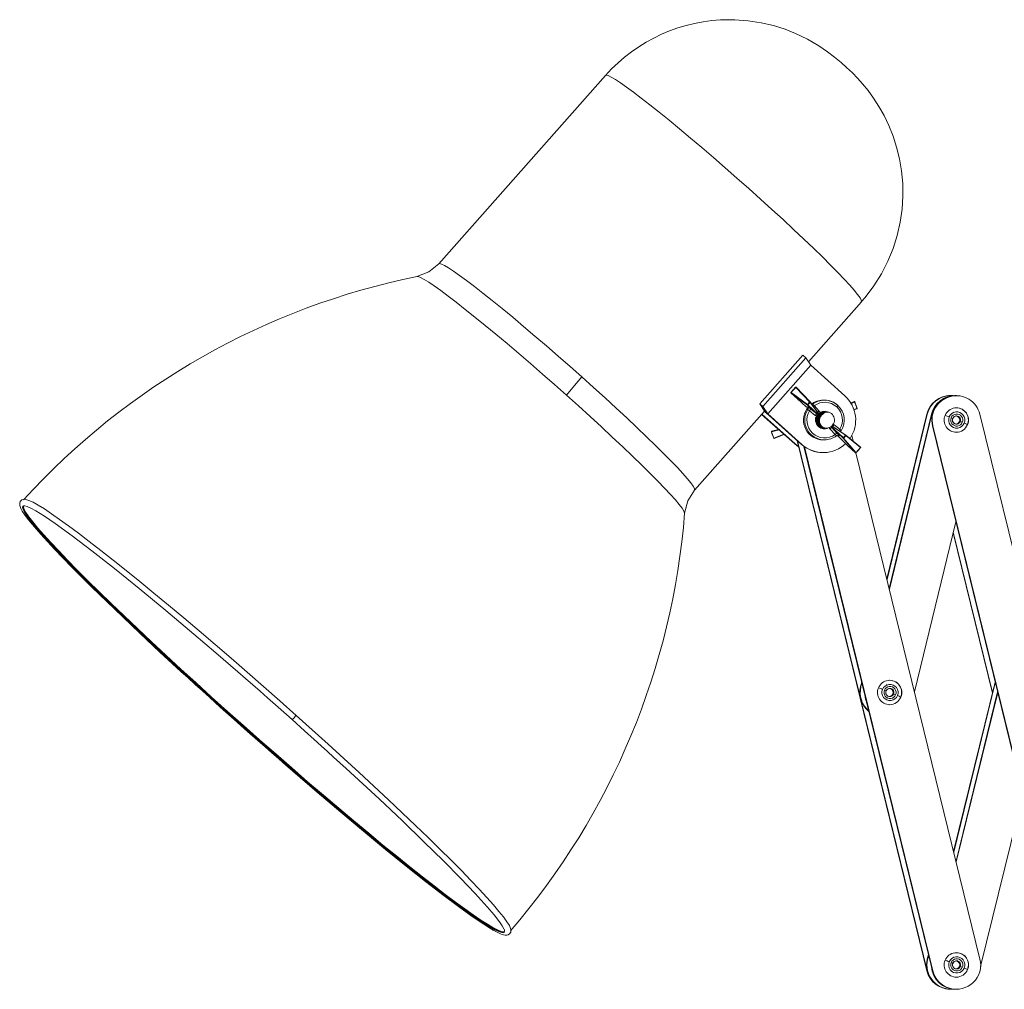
# Model space of a CAD drawing. Header units: millimetres. Extents: x -413 to 211, y -150 to 1311.
# Tile 1 of 9: x -412 to -170, y -124 to 114. Entities that reach past the tile are written whole.
import ezdxf

# ---------------------------------------------------------------- set-up
doc = ezdxf.new("R2010")
doc.units = ezdxf.units.MM

msp = doc.modelspace()

# ---------------------------------------------------------------- linework, layer by layer
at = {"color": 7, "linetype": 'Continuous', "lineweight": 15}
for p, q in [((-267.56, 100.44), (-308.59, 54.1)), ((-217.7, 30.03), (-204.67, 44.76)), ((-219.07, 31.64), (-229.66, 19.68)), ((-219.07, 31.64), (-218.33, 31)), ((-228.92, 19.04), (-218.33, 31)), ((-227.7, 17.17), (-217.11, 29.13)), ((-218.33, 31), (-217.11, 29.13)), ((-217.11, 29.13), (-208.74, 21.65)), ((-221.99, 22.46), (-220.83, 23.72)), ((-217.95, 19.36), (-221.98, 22.33)), ((-217.91, 19.47), (-221.94, 22.44)), ((-220.79, 23.69), (-217.33, 20.1)), ((-217.24, 20.13), (-220.7, 23.72)), ((-228.39, 17.74), (-229.66, 19.68)), ((-228.92, 19.04), (-229.66, 19.68)), ((-217.82, 19.39), (-215.36, 17.1)), ((-217.25, 20.01), (-215.23, 17.25)), ((-215.35, 17.55), (-217.24, 20.13)), ((-213.74, 20.56), (-214.03, 20.56)), ((-206.43, 20.22), (-207.24, 19.86)), ((-205.73, 18.55), (-206.3, 20.16)), ((-182.75, 21.5), (-182.84, 21.5)), ((-182.67, 21.7), (-182.76, 21.7)), ((-181.5, 21.7), (-181.59, 21.7)), ((-181.32, 21.67), (-181.41, 21.67)), ((-245.69, -1.58), (-228.48, 17.86)), ((-229.19, 17.06), (-221.06, 9.8)), ((-220.97, 9.8), (-229.15, 17.1)), ((-228.92, 19.04), (-227.7, 17.17)), ((-228.07, 17.42), (-219.42, 9.69)), ((-219.33, 9.69), (-227.7, 17.17)), ((-218.21, 18.96), (-217.96, 18.96)), ((-218.1, 18.29), (-217.85, 18.29)), ((-218.03, 18.48), (-218.07, 18.4)), ((-215.65, 17.23), (-217.95, 19.36)), ((-216, 16.83), (-217.43, 17.95)), ((-215.65, 17.23), (-217.08, 18.34)), ((-216.24, 19.23), (-215.02, 17.89)), ((-215.35, 17.56), (-215.31, 17.49)), ((-213.62, 17.67), (-213.66, 17.67)), ((-213.52, 17.67), (-213.56, 17.67)), ((-213.42, 17.67), (-213.46, 17.67)), ((-213.32, 17.67), (-213.36, 17.67)), ((-205.73, 18.55), (-206.63, 18.28)), ((-206.61, 18.18), (-205.79, 18.43)), ((-188.56, 17.12), (-198.41, -23.37)), ((-188.47, 17.12), (-198.37, -23.55)), ((-187.4, 17.12), (-197.83, -25.75)), ((-187.31, 17.12), (-197.78, -25.94)), ((-188.56, 17.12), (-188.47, 17.12)), ((-187.4, 17.12), (-187.31, 17.12)), ((-182.04, 17.56), (-182.14, 17.6)), ((-175.52, 17.11), (-142.7, -116.9)), ((-226.79, 12.8), (-226.22, 11.19)), ((-225.07, 13.38), (-226.74, 12.92)), ((-223.73, 12.19), (-226.22, 11.19)), ((-226.1, 11.13), (-223.65, 12.12)), ((-214.22, 13.93), (-214.46, 14.03)), ((-213.69, 13.67), (-213.66, 13.67)), ((-213.61, 13.67), (-213.57, 13.67)), ((-213.51, 13.67), (-213.47, 13.67)), ((-213.41, 13.67), (-213.37, 13.67)), ((-213.31, 13.67), (-213.27, 13.67)), ((-211.14, 12.11), (-212.36, 13.46)), ((-212.12, 14.1), (-209.15, 11.34)), ((-211.99, 14.24), (-208.58, 11.96)), ((-210.73, 12.45), (-211.95, 13.8)), ((-209.17, 11.22), (-211.95, 13.8)), ((-211.71, 14.16), (-211.65, 14.13)), ((-208.46, 11.99), (-211.65, 14.12)), ((-211.39, 14.52), (-209.96, 13.4)), ((-187.12, 14.24), (-187.21, 14.24)), ((-154.4, -119.77), (-187.21, 14.24)), ((-154.31, -119.77), (-187.12, 14.24)), ((-221.06, 9.8), (-220.97, 9.8)), ((-221.06, 9.8), (-220.09, 9.06)), ((-220.11, 9.13), (-220.97, 9.8)), ((-188.55, -119.77), (-220.48, 10.64)), ((-188.46, -119.77), (-220.36, 10.54)), ((-219.33, 9.69), (-219.42, 9.69)), ((-214.03, 10.79), (-213.74, 10.79)), ((-210.15, 11.71), (-210.4, 11.71)), ((-206.13, 7.63), (-209.17, 11.22)), ((-206.02, 7.66), (-209.06, 11.25)), ((-208.48, 11.88), (-204.87, 8.91)), ((-204.85, 9.02), (-208.46, 11.99)), ((-207.03, 11.85), (-206.72, 10.55)), ((-187.21, -119.77), (-218.78, 9.18)), ((-187.12, -119.77), (-218.67, 9.1)), ((-214.12, 7.67), (-214.03, 7.67)), ((-204.85, 8.89), (-206, 7.63)), ((-206, 7.62), (-175.51, -116.9)), ((-410.74, -5.48), (-410.76, -5.5)), ((-191.61, -51.15), (-181.44, -9.33)), ((-172.46, -51.52), (-182.11, -12.09)), ((-172.41, -51.33), (-182.07, -11.9)), ((-204.59, -48.77), (-204.87, -49.91)), ((-204.78, -49.91), (-204.87, -49.91)), ((-204.54, -48.95), (-204.78, -49.91)), ((-198.44, -49.45), (-198.54, -49.41)), ((-181.99, -90.46), (-171.78, -48.77)), ((-181.94, -90.64), (-171.74, -48.96)), ((-181.4, -92.83), (-171.2, -51.15)), ((-181.36, -93.02), (-171.16, -51.33)), ((-165, -76.47), (-175.35, -118.76)), ((-292.45, -110.23), (-292.43, -110.21)), ((-188.46, -116.91), (-188.18, -115.78)), ((-188.37, -116.91), (-188.14, -115.96)), ((-188.46, -116.91), (-188.37, -116.91)), ((-182.04, -116.45), (-182.13, -116.41)), ((-188.55, -119.77), (-188.46, -119.77)), ((-187.21, -119.77), (-187.12, -119.77)), ((-182.75, -124.34), (-182.57, -124.34)), ((-181.49, -124.34), (-181.31, -124.34))]:
    msp.add_line(p, q, dxfattribs=at)
at = {"color": 8, "linetype": 'Continuous', "lineweight": 15}
for p, q in [((-207.31, 19.74), (-206.43, 20.22)), ((-206.3, 20.16), (-207.24, 19.65)), ((-218.11, 18.89), (-218.21, 18.96)), ((-214.47, 17.64), (-214.82, 17.5)), ((-214.56, 17.64), (-214.8, 17.55)), ((-214.37, 17.64), (-214.78, 17.47)), ((-214.43, 17.58), (-214.67, 17.48)), ((-215.56, 16.52), (-215.72, 16.13)), ((-224.9, 13.23), (-226.79, 12.8)), ((-226.74, 12.92), (-225, 13.32)), ((-215.35, 14.39), (-215.21, 14.24))]:
    msp.add_line(p, q, dxfattribs=at)
at = {"color": 7, "linetype": 'Continuous', "lineweight": 15, "flags": 128}
for points in [[(-204.7, 44.78), (-203.76, 45.82), (-201.61, 48.67), (-199.75, 51.65), (-198.18, 54.73), (-196.89, 57.88), (-195.88, 61.08), (-195.14, 64.31), (-194.68, 67.53), (-194.47, 70.72), (-194.52, 73.87), (-194.8, 76.94), (-195.3, 79.93), (-196, 82.79), (-196.88, 85.53), (-197.91, 88.12), (-199.08, 90.55), (-200.34, 92.8), (-201.67, 94.86), (-203.03, 96.71), (-204.37, 98.36), (-205.65, 99.78), (-206.88, 101.04), (-208.33, 102.42), (-209.66, 103.6), (-211.27, 104.94), (-212.96, 106.23), (-215.13, 107.71), (-217.92, 109.34), (-220.83, 110.75), (-223.43, 111.78), (-226.28, 112.68), (-229.32, 113.39), (-232.49, 113.88), (-235.75, 114.12), (-237.1, 114.14)], [(-308.59, 54.09), (-311.02, 52.11), (-313.95, 51)], [(-277.17, 21.77), (-275.19, 24.17), (-273.38, 26.26)], [(-221.99, 22.46), (-222, 22.47), (-222, 22.47)], [(-221.94, 22.44), (-221.96, 22.41), (-221.97, 22.4), (-221.98, 22.37), (-221.98, 22.35), (-221.98, 22.33)], [(-221.98, 22.33), (-220.4, 20.85), (-218.21, 18.96)], [(-220.84, 23.73), (-220.84, 23.73), (-220.83, 23.72)], [(-220.7, 23.72), (-220.71, 23.73), (-220.73, 23.72), (-220.76, 23.71), (-220.77, 23.7), (-220.79, 23.69)], [(-217.95, 19.36), (-217.95, 19.38), (-217.95, 19.4), (-217.94, 19.43), (-217.93, 19.45), (-217.91, 19.47)], [(-217.33, 20.1), (-217.31, 20.11), (-217.3, 20.13), (-217.28, 20.14), (-217.25, 20.14), (-217.24, 20.13)], [(-212.39, 20.34), (-212.8, 20.47), (-213.74, 20.56)], [(-206.43, 20.22), (-206.41, 20.22), (-206.39, 20.2), (-206.38, 20.18), (-206.36, 20.17), (-206.35, 20.14)], [(-206.29, 20.17), (-206.29, 20.17), (-206.3, 20.16)], [(-182.84, 21.5), (-181.68, 21.67), (-181.41, 21.67)], [(-218.07, 18.4), (-218.1, 18.32), (-218.1, 18.29)], [(-215.65, 17.23), (-215.48, 17.12), (-215.41, 17.09), (-215.38, 17.09), (-215.37, 17.1), (-215.36, 17.1), (-215.36, 17.1)], [(-215.36, 17.1), (-215.36, 17.03), (-215.38, 16.94)], [(-215.23, 17.25), (-215.22, 17.25), (-215.22, 17.26), (-215.22, 17.27), (-215.22, 17.3), (-215.24, 17.38), (-215.35, 17.55)], [(-215.08, 17.27), (-215.16, 17.25), (-215.23, 17.25)], [(-214.82, 17.52), (-214.96, 17.41), (-215.08, 17.27)], [(-215.02, 17.27), (-215.02, 17.28), (-215.03, 17.28), (-215.05, 17.28), (-215.08, 17.27)], [(-215.02, 17.89), (-214.9, 17.72), (-214.82, 17.52)], [(-214.78, 17.43), (-214.91, 17.35), (-215.02, 17.25)], [(-215.02, 17.25), (-215.02, 17.26), (-215.02, 17.27)], [(-214.82, 17.52), (-214.2, 17.78), (-213.49, 17.83)], [(-213.99, 17.74), (-213.53, 17.69), (-213.53, 17.69)], [(-213.93, 17.6), (-213.82, 17.64), (-213.72, 17.64)], [(-205.78, 18.54), (-205.78, 18.52), (-205.77, 18.5), (-205.77, 18.47), (-205.78, 18.44), (-205.79, 18.43)], [(-205.73, 18.55), (-205.72, 18.56), (-205.72, 18.56)], [(-215.61, 16.66), (-215.81, 16.72), (-216, 16.83)], [(-215.38, 16.94), (-215.51, 16.8), (-215.61, 16.66)], [(-215.37, 16.88), (-215.46, 16.75), (-215.53, 16.62)], [(-215.38, 16.94), (-215.39, 16.9), (-215.39, 16.89), (-215.39, 16.88), (-215.38, 16.88)], [(-215.37, 16.88), (-215.37, 16.88), (-215.37, 16.88), (-215.37, 16.88), (-215.37, 16.88), (-215.37, 16.87), (-215.38, 16.88)], [(-214.98, 15.7), (-214.86, 16.32), (-214.71, 16.55)], [(-211.77, 14.69), (-211.57, 14.63), (-211.39, 14.52)], [(-181.49, 16.67), (-181.49, 16.67), (-181.11, 16.6), (-180.79, 16.38), (-180.57, 16.06), (-180.5, 15.67), (-180.57, 15.29)], [(-226.79, 12.8), (-226.81, 12.79), (-226.81, 12.79)], [(-226.76, 12.81), (-226.77, 12.83), (-226.77, 12.85), (-226.77, 12.88), (-226.76, 12.9), (-226.74, 12.92)], [(-214.41, 14.03), (-213.99, 13.81), (-213.53, 13.69)], [(-212.36, 13.46), (-212.49, 13.63), (-212.56, 13.83)], [(-212.12, 14.1), (-212.12, 14.1), (-212.13, 14.09), (-212.13, 14.08), (-212.13, 14.05), (-212.09, 13.97), (-211.95, 13.8)], [(-211.65, 14.12), (-211.85, 14.23), (-211.94, 14.26), (-211.97, 14.25), (-211.98, 14.25), (-211.99, 14.25), (-211.99, 14.24)], [(-226.24, 11.18), (-226.23, 11.18), (-226.22, 11.19)], [(-226.1, 11.13), (-226.12, 11.13), (-226.15, 11.14), (-226.17, 11.16), (-226.18, 11.18), (-226.19, 11.2)], [(-210.81, 11.78), (-210.68, 11.84), (-210.52, 11.87)], [(-210.64, 11.85), (-210.59, 11.84), (-210.5, 11.79)], [(-210.4, 11.71), (-208.07, 9.41), (-206.13, 7.63)], [(-209.06, 11.25), (-209.08, 11.23), (-209.1, 11.22), (-209.12, 11.21), (-209.15, 11.21), (-209.17, 11.22)], [(-208.46, 11.99), (-208.45, 11.97), (-208.45, 11.94), (-208.45, 11.92), (-208.46, 11.9), (-208.48, 11.88)], [(-206.13, 7.63), (-206.11, 7.62), (-206.08, 7.62), (-206.06, 7.63), (-206.04, 7.65), (-206.02, 7.66)], [(-205.99, 7.62), (-206, 7.62), (-206, 7.63)], [(-204.87, 8.91), (-204.86, 8.93), (-204.85, 8.95), (-204.84, 8.98), (-204.84, 9), (-204.85, 9.02)], [(-204.85, 8.89), (-204.84, 8.88), (-204.83, 8.88)], [(-248.12, -7.26), (-247.37, -4.23), (-245.69, -1.58)], [(-410.28, -3.82), (-411.06, -3.98), (-411.47, -4.39), (-411.6, -4.79), (-411.61, -5.09), (-411.57, -5.36), (-411.5, -5.62), (-411.41, -5.84), (-411.3, -6.09), (-410.97, -6.71), (-410.43, -7.52), (-409.77, -8.43), (-409.02, -9.39), (-406.45, -12.4), (-403.02, -16.12), (-398.8, -20.48), (-393.85, -25.43), (-388.25, -30.88), (-382.08, -36.75), (-377.13, -41.38), (-371.97, -46.15), (-370.21, -47.76), (-368.44, -49.37), (-366.7, -50.96), (-364.89, -52.59), (-362.3, -54.93), (-358.86, -58.01)], [(-410.39, -3.82), (-410.08, -3.85), (-409.33, -4.09), (-408.33, -4.56), (-407.07, -5.27), (-405.55, -6.2), (-403.8, -7.37), (-401.8, -8.76), (-399.58, -10.36), (-397.14, -12.17), (-394.49, -14.18), (-391.65, -16.38), (-388.63, -18.76), (-385.43, -21.31), (-382.09, -24.02), (-378.6, -26.88), (-374.99, -29.88), (-371.27, -32.99), (-367.46, -36.21), (-363.57, -39.53), (-359.63, -42.92), (-355.65, -46.37), (-351.64, -49.87), (-347.63, -53.41), (-343.64, -56.96)], [(-410.84, -5.53), (-410.69, -5.42), (-410.32, -5.41)], [(-410.36, -5.4), (-409.8, -5.55), (-408.85, -5.98), (-407.66, -6.65), (-405.5, -8), (-402.9, -9.78), (-398.73, -12.8), (-393.84, -16.51), (-388.31, -20.86), (-382.23, -25.77), (-375.68, -31.18), (-368.77, -36.99), (-363.41, -41.56), (-357.95, -46.27), (-356.12, -47.87), (-354.3, -49.46), (-352.51, -51.02), (-350.67, -52.65), (-348.05, -54.96), (-344.62, -58.01)], [(-197.89, -50.33), (-197.89, -50.33), (-197.51, -50.41), (-197.18, -50.63), (-196.97, -50.95), (-196.89, -51.33), (-196.97, -51.72)], [(-203.86, -51.75), (-203.63, -53.01), (-203.37, -53.73)], [(-358.86, -58.01), (-355.61, -60.9), (-353.08, -63.14), (-351.28, -64.72), (-349.61, -66.19), (-347.91, -67.68), (-346.18, -69.18), (-344.46, -70.67), (-338.5, -75.81), (-332.67, -80.76), (-327.04, -85.48), (-321.66, -89.92), (-316.58, -94.03), (-311.86, -97.78), (-307.56, -101.11), (-303.7, -104.01), (-300.34, -106.43), (-297.5, -108.35), (-296.29, -109.12), (-295.18, -109.78), (-294.2, -110.31), (-293.4, -110.68), (-293, -110.83), (-292.68, -110.93), (-292.29, -111.01), (-292.06, -111.02), (-291.81, -111.01), (-291.53, -110.94), (-291.18, -110.73), (-290.88, -110.27), (-290.84, -109.55)], [(-344.62, -58.01), (-341.58, -60.73), (-339.18, -62.89), (-337.46, -64.44), (-335.96, -65.81), (-334.44, -67.2), (-332.9, -68.6), (-331.37, -70), (-327.25, -73.8), (-323.26, -77.52), (-317.53, -82.94), (-312.23, -88.04), (-307.44, -92.76), (-303.22, -97.03), (-299.61, -100.8), (-296.68, -104.03), (-294.95, -106.05), (-293.62, -107.74), (-292.96, -108.69), (-292.55, -109.43), (-292.4, -109.81)], [(-343.64, -56.96), (-339.68, -60.51), (-335.77, -64.04), (-331.92, -67.54), (-328.16, -71), (-324.5, -74.39), (-320.96, -77.7), (-317.56, -80.92), (-314.3, -84.04), (-311.2, -87.03), (-308.28, -89.89), (-305.55, -92.6), (-303.02, -95.15), (-300.71, -97.54), (-298.62, -99.74), (-296.76, -101.75), (-295.14, -103.56), (-293.77, -105.16), (-292.66, -106.54), (-291.81, -107.71), (-291.22, -108.65), (-290.9, -109.36), (-290.83, -109.65)], [(-292.45, -109.64), (-292.44, -109.68), (-292.39, -110.15), (-292.48, -110.31)], [(-181.48, -117.34), (-181.48, -117.34), (-181.1, -117.41), (-180.78, -117.63), (-180.56, -117.95), (-180.49, -118.34), (-180.56, -118.72)]]:
    msp.add_lwpolyline(points, dxfattribs=at)
at = {"color": 8, "linetype": 'Continuous', "lineweight": 15, "flags": 128}
for points in [[(-267.56, 100.44), (-267.38, 100.5), (-266.9, 100.38), (-266.16, 100.02), (-265.16, 99.43), (-263.91, 98.62), (-262.43, 97.57), (-260.72, 96.32), (-258.8, 94.86), (-256.69, 93.22), (-254.4, 91.4), (-251.96, 89.41), (-249.38, 87.29), (-246.69, 85.04), (-243.9, 82.68), (-241.06, 80.23), (-238.17, 77.73), (-235.26, 75.17), (-232.36, 72.6)], [(-232.36, 72.6), (-229.49, 70.02), (-226.67, 67.47), (-223.94, 64.96), (-221.32, 62.52), (-218.81, 60.16), (-216.46, 57.91), (-214.27, 55.78), (-212.27, 53.8), (-210.48, 51.98), (-208.9, 50.33), (-207.55, 48.88), (-206.45, 47.62), (-205.6, 46.58), (-205.01, 45.76), (-204.69, 45.17), (-204.64, 44.82), (-204.67, 44.76)], [(-273.38, 26.26), (-276.28, 28.83), (-279.19, 31.38), (-282.08, 33.89), (-284.93, 36.34), (-287.71, 38.69), (-290.4, 40.95), (-292.98, 43.07), (-295.42, 45.05), (-297.71, 46.88), (-299.82, 48.52), (-301.74, 49.98), (-303.45, 51.23), (-304.94, 52.27), (-306.18, 53.09), (-307.18, 53.68), (-307.93, 54.04), (-308.41, 54.16), (-308.59, 54.09)], [(-277.17, 21.77), (-280.12, 24.39), (-283.08, 26.99), (-286.02, 29.55), (-288.93, 32.04), (-291.77, 34.46), (-294.53, 36.77), (-297.17, 38.95), (-299.69, 41), (-302.06, 42.9), (-304.26, 44.63), (-306.27, 46.17), (-308.08, 47.51), (-309.68, 48.65), (-311.04, 49.57), (-312.17, 50.27), (-313.04, 50.74), (-313.65, 50.97), (-313.94, 51)], [(-245.69, -1.58), (-245.66, -1.53), (-245.71, -1.17), (-246.04, -0.58), (-246.63, 0.24), (-247.47, 1.28), (-248.58, 2.53), (-249.92, 3.99), (-251.5, 5.64), (-253.3, 7.46), (-255.3, 9.44), (-257.48, 11.57), (-259.84, 13.82), (-262.34, 16.18), (-264.97, 18.62), (-267.7, 21.13), (-270.51, 23.68), (-273.38, 26.26)], [(-248.12, -7.27), (-248.12, -7.19), (-248.3, -6.72), (-248.74, -6.03), (-249.44, -5.1), (-250.4, -3.97), (-251.6, -2.62), (-253.04, -1.08), (-254.71, 0.65), (-256.59, 2.54), (-258.67, 4.59), (-260.93, 6.78), (-263.35, 9.09), (-265.91, 11.5), (-268.6, 14), (-271.38, 16.55), (-274.25, 19.15), (-277.17, 21.77)], [(-214.53, 17.5), (-214.89, 17.35), (-215.42, 16.82)], [(-215.26, 17.4), (-215.38, 17.35), (-215.42, 17.31)], [(-213.24, 17.76), (-212.79, 17.64), (-212.71, 17.58)], [(-215.84, 16.24), (-215.83, 16.31), (-215.53, 16.84)], [(-215.67, 14.64), (-215.65, 14.59), (-215.37, 14.31)], [(-215.53, 14.78), (-215.45, 14.59), (-215.14, 14.27)], [(-182.2, 16.06), (-181.98, 16.38), (-181.98, 16.38)], [(-214.59, 13.88), (-214.71, 13.91), (-215.15, 14.23)], [(-214.81, 14.03), (-214.09, 13.72), (-213.66, 13.71)], [(-214.71, 14.03), (-213.99, 13.72), (-213.57, 13.71)], [(-214.61, 14.03), (-213.89, 13.72), (-213.47, 13.71)], [(-214.51, 14.03), (-213.79, 13.72), (-213.68, 13.72)], [(-213.51, 13.62), (-213.24, 13.66), (-213.17, 13.68)], [(-213.29, 13.57), (-213.08, 13.6), (-212.56, 13.83)], [(-358.72, -57.9), (-362.63, -54.4), (-366.5, -50.9), (-370.3, -47.44), (-374.01, -44.03), (-377.63, -40.68), (-381.13, -37.4), (-384.5, -34.22), (-387.72, -31.14), (-390.78, -28.19), (-393.66, -25.36), (-396.36, -22.68), (-398.86, -20.16), (-401.14, -17.8), (-403.21, -15.63), (-405.05, -13.64), (-406.64, -11.85), (-407.99, -10.27), (-409.09, -8.9), (-409.94, -7.75), (-410.52, -6.82), (-410.84, -6.12), (-410.9, -5.66), (-410.84, -5.53)], [(-410.76, -5.5), (-410.81, -5.62), (-410.75, -6.09), (-410.44, -6.79), (-409.85, -7.72), (-409.01, -8.87), (-407.91, -10.24), (-406.56, -11.82), (-404.96, -13.61), (-403.13, -15.59), (-401.06, -17.76), (-398.78, -20.12), (-396.28, -22.64), (-393.59, -25.32), (-390.7, -28.14), (-387.64, -31.1), (-384.42, -34.17), (-381.06, -37.35), (-377.56, -40.63), (-373.95, -43.98), (-370.23, -47.39), (-366.44, -50.85), (-362.57, -54.34), (-358.66, -57.84)], [(-292.39, -110.14), (-292.67, -110.2), (-293.27, -110.09), (-294.14, -109.74), (-295.26, -109.15), (-296.63, -108.34), (-298.24, -107.3), (-300.1, -106.04), (-302.18, -104.56), (-304.48, -102.88), (-307, -100.99), (-309.71, -98.91), (-312.61, -96.65), (-315.68, -94.21), (-318.91, -91.61), (-322.29, -88.85), (-325.8, -85.96), (-329.42, -82.94), (-333.14, -79.81), (-336.94, -76.58), (-340.81, -73.27), (-344.73, -69.89), (-348.67, -66.45), (-352.63, -62.98), (-356.58, -59.48), (-360.52, -55.97), (-364.41, -52.47), (-368.24, -48.99), (-371.99, -45.56), (-375.66, -42.17), (-379.22, -38.86), (-382.65, -35.63), (-385.95, -32.5), (-389.09, -29.48), (-392.06, -26.59), (-394.85, -23.84), (-397.45, -21.24), (-399.84, -18.8), (-402.02, -16.53), (-403.97, -14.45), (-405.69, -12.57), (-407.16, -10.88), (-408.39, -9.4), (-409.36, -8.14), (-410.07, -7.1), (-410.52, -6.29), (-410.71, -5.71), (-410.68, -5.43)], [(-198.59, -50.95), (-198.38, -50.63), (-198.38, -50.62)], [(-358.72, -57.9), (-358.82, -57.99), (-358.86, -58.01)], [(-292.48, -110.31), (-292.59, -110.38), (-293.07, -110.38), (-293.8, -110.15), (-294.8, -109.68), (-296.04, -108.98), (-297.54, -108.06), (-299.27, -106.9), (-301.24, -105.53), (-303.44, -103.95), (-305.85, -102.16), (-308.47, -100.18), (-311.28, -98), (-314.26, -95.65), (-317.42, -93.13), (-320.73, -90.45), (-324.17, -87.62), (-327.74, -84.66), (-331.42, -81.59), (-335.19, -78.4), (-339.02, -75.13), (-342.92, -71.78), (-346.86, -68.36), (-350.81, -64.9), (-354.77, -61.41), (-358.72, -57.9)], [(-358.66, -57.84), (-354.72, -61.35), (-350.76, -64.84), (-346.8, -68.3), (-342.87, -71.71), (-338.98, -75.06), (-335.14, -78.33), (-331.38, -81.51), (-327.7, -84.59), (-324.13, -87.54), (-320.69, -90.37), (-317.38, -93.05), (-314.23, -95.57), (-311.24, -97.92), (-308.44, -100.09), (-305.82, -102.08), (-303.41, -103.87), (-301.22, -105.45), (-299.25, -106.82), (-297.51, -107.97), (-296.02, -108.89), (-294.77, -109.59), (-293.78, -110.06), (-293.05, -110.29), (-292.57, -110.29), (-292.45, -110.23)], [(-343.64, -56.96), (-343.76, -57.11), (-343.93, -57.32), (-344.16, -57.57), (-344.35, -57.78), (-344.51, -57.93), (-344.61, -58.01), (-344.61, -58)], [(-182.19, -117.95), (-181.97, -117.63), (-181.97, -117.63)]]:
    msp.add_lwpolyline(points, dxfattribs=at)
at = {"color": 7, "linetype": 'Continuous', "lineweight": 15}
for centre, radius, start, end in [((-237.12, 73.5), 40.64, 89.9704, 138.4908), ((-278.49, -124.07), 178.6, 101.4377, 137.7351), ((-221.92, 22.4), 0.0942, 139.7636, 230.6927), ((-222.12, 22.23), 0.275, 49.6653, 62.7287), ((-213.37, 15.7), 10.9, 132.9009, 141.8441), ((-220.77, 23.65), 0.0996, 47.0878, 205.4943), ((-220.97, 23.53), 0.234, 40.5515, 55.7656), ((-220.76, 23.65), 0.0994, 47.2446, 134.8367), ((-217.9, 19.45), 0.0974, 239.1868, 325.0819), ((-213.18, 15.69), 6.06, 133.3248, 141.4202), ((-218.67, 18.45), 1.27, 47.5657, 53.1241), ((-213.18, 15.69), 5.93, 133.3248, 141.4202), ((-218.12, 19.3), 1.12, 38.9452, 45.2686), ((-217.31, 20.08), 0.0902, 309.2672, 39.2617), ((-214.03, 15.71), 4.85, 90.0089, 128.5397), ((-218.57, 16.84), 3.34, 45.918, 55.2314), ((-213.69, 15.7), 4.35, 47.1045, 125.835), ((-213.74, 15.71), 4.85, 47.1141, 89.9868), ((-213.42, 16.28), 4.19, 44.8197, 75.7834), ((-214.09, 15.67), 8.02, 325.7691, 48.1995), ((-206.39, 20.13), 0.0983, 22.1699, 110.8755), ((-206.16, 19.72), 0.465, 107.3534, 115.1913), ((-216.35, 15.68), 10.95, 15.1673, 24.0857), ((-182.75, 15.72), 5.98, 90.0903, 166.4106), ((-182.66, 15.72), 5.98, 84.8954, 166.442), ((-181.58, 15.72), 5.98, 90.0903, 166.4106), ((-181.39, 15.68), 6, 103.987, 193.8425), ((-181.5, 15.72), 5.98, 82.0304, 166.445), ((-181.3, 15.68), 6, 103.987, 193.8425), ((-181.33, 15.7), 5.97, 13.6385, 103.781), ((-226.13, 19.71), 3, 221.1869, 229.8929), ((-214.02, 15.67), 4.88, 146.1082, 269.8106), ((-218.52, 18.56), 0.501, 327.6851, 52.0796), ((-213.69, 15.67), 4.38, 148.6757, 305.6095), ((-220.89, 13.83), 5.9, 49.8514, 60.3005), ((-218.27, 18.56), 0.501, 327.6855, 52.0792), ((-219.08, 16.4), 2.26, 43.2613, 57.0382), ((-215.65, 16.72), 2.16, 131.5067, 145.5276), ((-214.21, 15.61), 2.16, 131.5067, 145.5276), ((-213.54, 15.67), 1.93, 111.5793, 238.2809), ((-213.44, 15.69), 1.95, 87.8165, 238.5261), ((-213.68, 15.68), 2.08, 129.9292, 144.8159), ((-213.69, 15.68), 2.06, 130.2209, 144.5241), ((-214.03, 16.61), 1.62, 127.7877, 144.369), ((-212.71, 15.39), 2.29, 130.1999, 172.2417), ((-215.05, 17.35), 0.28, 17.1444, 36.7845), ((-213.7, 15.69), 2.05, 90.006, 121.765), ((-212.95, 15.93), 1.73, 103.2477, 135.6163), ((-213.28, 15.68), 2, 262.7083, 62.4104), ((-213.08, 16.12), 1.51, 61.1604, 100.1645), ((-211.64, 19.92), 1.37, 311.5231, 331.2611), ((-213.72, 15.67), 4.4, 328.9073, 47.0916), ((-213.77, 15.67), 4.9, 327.6927, 47.0912), ((-205.82, 18.53), 0.0961, 287.038, 16.9808), ((-205.6, 17.9), 0.668, 100.6424, 106.1174), ((-181.32, 15.68), 2.99, 337.281, 157.5102), ((-181.23, 15.68), 1.99, 337.2595, 157.5318), ((-181.23, 15.68), 1.49, 337.2595, 157.5318), ((-181.33, 15.71), 2.96, 337.0491, 89.7704), ((-213.77, 15.63), 2.11, 150.8144, 277.7068), ((-213.7, 15.67), 2.06, 152.7847, 275.281), ((-215.79, 16.25), 0.446, 54.3081, 66.1205), ((-213.17, 15.43), 1.82, 171.4972, 228.8806), ((-181.32, 15.67), 3, 157.4127, 270.0225), ((-187.23, 7.01), 10.31, 66.219, 72.2252), ((-181.23, 15.67), 1.99, 157.2595, 337.5318), ((-181.23, 15.67), 1.49, 157.2595, 337.5318), ((-183.37, 14.05), 2.33, 59.6009, 70.8772), ((-181.28, 15.69), 1.01, 157.5633, 270.2154), ((-181.28, 15.67), 0.997, 157.2645, 337.5267), ((-181.26, 15.61), 1.07, 90.9943, 154.077), ((-181.49, 15.67), 0.996, 270.0464, 337.6367), ((-181.29, 15.53), 2.86, 269.3186, 340.0467), ((-181.32, 15.67), 1, 337.4495, 88.5286), ((-181.93, 10.38), 5.15, 66.219, 72.2252), ((-180.92, 10.51), 4.65, 59.6009, 70.8772), ((-226.71, 12.55), 0.261, 102.4946, 113.1105), ((-226.7, 12.83), 0.0964, 112.0299, 198.4543), ((-216.2, 15.67), 10.95, 195.1673, 204.0857), ((-213.34, 15.27), 1.59, 229.5883, 263.1412), ((-210.51, 11.6), 2.63, 123.3033, 134.9492), ((-210.32, 13.53), 1.45, 137.3055, 156.0261), ((-209.29, 10.26), 2.62, 123.2996, 134.9529), ((-212, 10.96), 1.43, 34.161, 53.2819), ((-212.82, 10.21), 3.07, 29.2443, 46.9908), ((-211.26, 11.85), 2.03, 36.4817, 49.9952), ((-425.22, 110.13), 236.43, 335.672, 335.7609), ((-226.14, 11.05), 0.163, 109.535, 126.7506), ((-226.13, 11.22), 0.0911, 199.6756, 290.401), ((-214.12, 15.62), 7.95, 228.2279, 269.9879), ((-214.03, 15.62), 7.95, 228.2276, 314.3333), ((-213.74, 15.64), 4.85, 269.9874, 307.0611), ((-210.77, 11.37), 0.498, 42.1208, 75.1789), ((-209.08, 11.27), 0.0985, 128.8185, 210.611), ((-213.22, 15.66), 5.93, 313.3248, 321.4202), ((-210, 10.43), 1.25, 41.1246, 46.974), ((-213.21, 15.66), 6.06, 313.3248, 321.4202), ((-208.5, 11.91), 0.0866, 58.0244, 148.2635), ((-209.43, 10.76), 1.47, 49.5297, 54.4963), ((-206.06, 7.69), 0.1, 227.368, 17.7447), ((-206.07, 7.69), 0.0897, 225.0184, 317.1987), ((-213.44, 15.65), 10.9, 312.9009, 321.8441), ((-206.09, 7.58), 0.112, 22.7802, 49.2369), ((-204.94, 8.81), 0.126, 34.4464, 57.3265), ((-204.92, 8.95), 0.0987, 318.9827, 44.2761), ((-426.19, 6.69), 178.6, 319.2262, 355.5472), ((-197.72, -51.33), 2.99, 337.281, 157.5102), ((-197.73, -51.3), 2.96, 337.0491, 89.7704), ((-199.03, -51.33), 6.01, 166.2897, 230.8794), ((-198.94, -51.33), 6.01, 166.2913, 229.4814), ((-197.71, -51.33), 3, 157.4127, 270.0225), ((-203.62, -60), 10.31, 66.219, 72.2252), ((-197.63, -51.34), 1.99, 157.2595, 337.5318), ((-197.63, -51.33), 1.99, 337.2595, 157.5318), ((-197.63, -51.34), 1.49, 157.2595, 337.5318), ((-197.63, -51.33), 1.49, 337.2595, 157.5318), ((-199.77, -52.96), 2.33, 59.6009, 70.8772), ((-197.65, -51.4), 1.07, 90.9943, 154.077), ((-197.72, -51.33), 1, 337.4495, 88.5284), ((-197.68, -51.32), 1.01, 157.5633, 270.2154), ((-197.67, -51.34), 0.997, 157.2645, 337.5267), ((-197.89, -51.34), 0.996, 270.0464, 337.6367), ((-197.69, -51.47), 2.86, 269.3186, 340.0467), ((-198.33, -56.62), 5.15, 66.219, 72.2252), ((-197.31, -56.5), 4.65, 59.6009, 70.8772), ((-359.49, -57.12), 1.1, 314.3752, 318.7407), ((-181.31, -118.33), 2.99, 337.281, 157.5102), ((-181.32, -118.3), 2.96, 337.0491, 89.7704), ((-182.64, -118.34), 6, 166.1396, 269.8295), ((-182.56, -118.35), 5.99, 166.0878, 275.4659), ((-181.31, -118.35), 5.98, 193.699, 14.0279), ((-181.31, -118.34), 3, 157.4127, 270.0225), ((-187.22, -127), 10.31, 66.219, 72.2252), ((-181.23, -118.34), 1.99, 157.2595, 337.5318), ((-181.22, -118.33), 1.99, 337.2595, 157.5318), ((-181.23, -118.34), 1.49, 157.2595, 337.5318), ((-181.22, -118.33), 1.49, 337.2595, 157.5318), ((-183.37, -119.96), 2.33, 59.6009, 70.8772), ((-181.27, -118.32), 1.01, 157.5633, 270.2154), ((-181.27, -118.34), 0.997, 157.2645, 337.5267), ((-181.25, -118.4), 1.07, 90.9943, 154.077), ((-181.32, -118.34), 1, 337.4494, 88.5777), ((-182.74, -118.36), 5.98, 193.6522, 269.9336), ((-182.65, -118.36), 5.98, 193.6522, 269.9336), ((-181.48, -118.35), 5.99, 183.9012, 269.8927), ((-181.39, -118.35), 5.98, 193.6798, 269.906), ((-181.4, -118.36), 5.98, 193.6522, 269.9336), ((-181.49, -118.34), 0.996, 270.0464, 337.6367), ((-181.28, -118.48), 2.86, 269.3186, 340.0467), ((-181.92, -123.63), 5.15, 66.219, 72.2252), ((-180.91, -123.5), 4.65, 59.6009, 70.8772)]:
    msp.add_arc(centre, radius, start, end, dxfattribs=at)
at = {"color": 8, "linetype": 'Continuous', "lineweight": 15}
for centre, radius, start, end in [((-213.74, 15.71), 4.85, 90.0105, 127.0583), ((-213.72, 15.67), 4.88, 147.5787, 269.7919), ((-214.21, 16.88), 3.11, 130.7497, 138.9241), ((-213.73, 15.67), 1.96, 89.5644, 236.7821), ((-213.63, 15.67), 1.96, 89.565, 236.7823), ((-213.53, 15.67), 1.96, 89.564, 236.7826), ((-213.43, 15.67), 1.96, 89.5617, 236.7836), ((-213.34, 15.67), 1.96, 89.5656, 236.7815), ((-213.31, 15.68), 1.94, 89.6646, 236.7539), ((-213.7, 15.69), 2.05, 73.9899, 89.9986), ((-214.43, 15.72), 1.56, 146.4322, 206.595), ((-214.58, 15.82), 1.25, 141.822, 191.727), ((-181.28, 15.68), 0.998, 337.364, 111.2396), ((-181.32, 15.67), 0.996, 270.0464, 337.6367), ((-206.07, 10.38), 4.92, 142.083, 146.0906), ((-210.52, 11.37), 0.497, 42.1061, 89.9806), ((-197.68, -51.33), 0.998, 337.364, 111.2396), ((-197.72, -51.34), 0.996, 270.0464, 337.6367), ((-181.27, -118.34), 0.998, 337.364, 111.2396), ((-181.32, -118.34), 0.996, 270.0464, 337.6367)]:
    msp.add_arc(centre, radius, start, end, dxfattribs=at)

doc.saveas('drawing.dxf')
